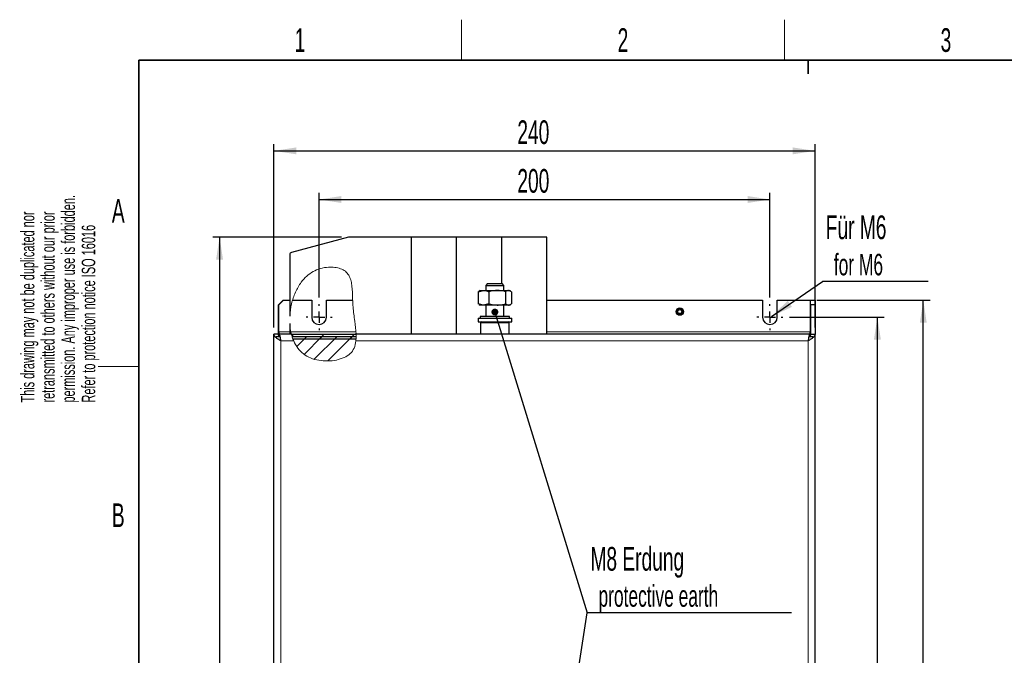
# Model space of a CAD drawing. Header units: millimetres. Extents: x 5 to 418, y 2 to 292.
# Tile 7 of 19: x 8 to 154, y 195 to 288. Entities that reach past the tile are written whole.
import ezdxf

# ---------------------------------------------------------------- set-up
doc = ezdxf.new("R2010")
doc.units = ezdxf.units.MM
doc.layers.add('SLD-0', color=7, linetype='Continuous')
doc.styles.add('SLDTEXTSTYLE0', font='TXT', dxfattribs={"width": 0.605})
doc.dimstyles.new('SLDDIMSTYLE0', dxfattribs={"dimtxt": 3.5, "dimasz": 3.302, "dimexe": 0, "dimexo": 0.0625, "dimgap": 0.875, "dimtad": 1, "dimlfac": 3, "dimrnd": 1e-09, "dimzin": 12, "dimdsep": 46, "dimtxsty": 'SLDTEXTSTYLE0', "dimsah": 1, "dimcen": 0.09, "dimadec": 0, "dimazin": 3, "dimtfac": 1, "dimtofl": 0, "dimtmove": 0, "dimatfit": 3, "dimfxl": 1, "dimfrac": 2, "dimtolj": 1, "dimtzin": 12, "dimarcsym": 0})
doc.dimstyles.new('SLDDIMSTYLE1', dxfattribs={"dimtxt": 0.18, "dimasz": 1.016, "dimexe": 0, "dimexo": 0.0625, "dimgap": 0, "dimtad": 0, "dimtih": 1, "dimtoh": 1, "dimdec": 0, "dimrnd": 1e-09, "dimzin": 0, "dimdsep": 46, "dimtxsty": 'Standard', "dimblk1": 'DOT', "dimblk2": 'DOT', "dimsah": 1, "dimcen": 0.09, "dimadec": 0, "dimazin": 0, "dimtfac": 1.016, "dimtdec": 0, "dimtofl": 0, "dimtmove": 0, "dimatfit": 3, "dimldrblk": 'DOT', "dimfxl": 1, "dimfrac": 2, "dimtolj": 1, "dimtzin": 0, "dimarcsym": 0})
doc.dimstyles.new('SLDDIMSTYLE2', dxfattribs={"dimtxt": 0.18, "dimasz": 3.302, "dimexe": 0, "dimexo": 0.0625, "dimgap": 0, "dimtad": 0, "dimtih": 1, "dimtoh": 1, "dimdec": 0, "dimrnd": 1e-09, "dimzin": 0, "dimdsep": 46, "dimtxsty": 'Standard', "dimsah": 1, "dimcen": 0.09, "dimadec": 0, "dimazin": 0, "dimtfac": 3.302, "dimtdec": 0, "dimtofl": 0, "dimtmove": 0, "dimatfit": 3, "dimfxl": 1, "dimfrac": 2, "dimtolj": 1, "dimtzin": 0, "dimarcsym": 0})

# ---------------------------------------------------------------- blocks, each defined once
blk = doc.blocks.new('_D')
at = {"layer": 'SLD-0', "color": 7}
for p, q in [((46, 243.02), (46, 270.11)), ((126, 243.02), (126, 270.11)), ((46, 269.11), (126, 269.11))]:
    blk.add_line(p, q, dxfattribs=at)
for points in [[(46, 269.11), (49.31, 268.6), (49.31, 269.62)], [(126, 269.11), (122.7, 269.62), (122.7, 268.6)]]:
    blk.add_solid(points, dxfattribs=at)
at = {"layer": 'SLD-0', "color": 7, "insert": (81.99, 273.62), "char_height": 3.5, "attachment_point": 1, "style": 'SLDTEXTSTYLE0'}
blk.add_mtext('240', dxfattribs=at)
blk = doc.blocks.new('_D_1')
at = {"layer": 'SLD-0', "color": 7}
for p, q in [((56, 256.35), (36.96, 256.35)), ((37.96, 256.35), (37.96, 101.02)), ((56, 101.02), (36.96, 101.02))]:
    blk.add_line(p, q, dxfattribs=at)
for points in [[(37.96, 256.35), (37.45, 253.05), (38.47, 253.05)], [(37.96, 101.02), (38.47, 104.32), (37.45, 104.32)]]:
    blk.add_solid(points, dxfattribs=at)
at = {"layer": 'SLD-0', "color": 7, "insert": (33.45, 174.67), "char_height": 3.5, "attachment_point": 1, "rotation": 90, "style": 'SLDTEXTSTYLE0'}
blk.add_mtext('466', dxfattribs=at)
blk = doc.blocks.new('_D_2')
at = {"layer": 'SLD-0', "color": 7}
for p, q in [((122.25, 244.52), (136.22, 244.52)), ((135.22, 112.85), (135.22, 244.52)), ((122.25, 112.85), (136.22, 112.85))]:
    blk.add_line(p, q, dxfattribs=at)
for points in [[(135.22, 244.52), (134.71, 241.22), (135.73, 241.22)], [(135.22, 112.85), (135.73, 116.15), (134.71, 116.15)]]:
    blk.add_solid(points, dxfattribs=at)
at = {"layer": 'SLD-0', "color": 7, "insert": (130.71, 174.67), "char_height": 3.5, "attachment_point": 1, "rotation": 90, "style": 'SLDTEXTSTYLE0'}
blk.add_mtext('395', dxfattribs=at)
blk = doc.blocks.new('_D_3')
at = {"layer": 'SLD-0', "color": 7}
for p, q in [((52.67, 247.43), (52.67, 262.92)), ((119.34, 247.43), (119.34, 262.92)), ((52.67, 261.92), (119.34, 261.92))]:
    blk.add_line(p, q, dxfattribs=at)
for points in [[(52.67, 261.92), (55.97, 261.41), (55.97, 262.43)], [(119.34, 261.92), (116.04, 262.43), (116.04, 261.41)]]:
    blk.add_solid(points, dxfattribs=at)
at = {"layer": 'SLD-0', "color": 7, "insert": (81.99, 266.43), "char_height": 3.5, "attachment_point": 1, "style": 'SLDTEXTSTYLE0'}
blk.add_mtext('200', dxfattribs=at)
blk = doc.blocks.new('_D_4')
at = {"layer": 'SLD-0', "color": 7}
for p, q in [((126.27, 247.02), (143.01, 247.02)), ((142.01, 110.35), (142.01, 247.02)), ((126.27, 110.35), (143.01, 110.35))]:
    blk.add_line(p, q, dxfattribs=at)
for points in [[(142.01, 247.02), (141.5, 243.72), (142.51, 243.72)], [(142.01, 110.35), (142.51, 113.65), (141.5, 113.65)]]:
    blk.add_solid(points, dxfattribs=at)
at = {"layer": 'SLD-0', "color": 7, "insert": (137.49, 174.67), "char_height": 3.5, "attachment_point": 1, "rotation": 90, "style": 'SLDTEXTSTYLE0'}
blk.add_mtext('410', dxfattribs=at)
blk = doc.blocks.new('SW_NOTE_0')
at = {"layer": 'SLD-0', "color": 0}
blk.add_line((30.22, 0), (0, 0), dxfattribs=at)
blk.add_line((30.22, 0), (0, 0), dxfattribs=at)
at = {"layer": 'SLD-0', "color": 0, "attachment_point": 1, "style": 'SLDTEXTSTYLE0'}
for s, insert, char_height in [('M8 Erdung', (0.5, 9.75), 3.5), ('protective earth', (1.69, 4.09), 3.175)]:
    blk.add_mtext(s, dxfattribs=dict(at, insert=insert, char_height=char_height))
blk = doc.blocks.new('_Dot')
at = {"color": 0, "linetype": 'ByBlock', "lineweight": -2}
blk.add_line((-0.5, 0), (-1, 0), dxfattribs=at)
at = {"color": 0, "linetype": 'ByBlock', "const_width": 0.5}
blk.add_lwpolyline([(-0.25, 0, 1), (0.25, 0, 1)], format="xyb", close=True, dxfattribs=at)
blk = doc.blocks.new('SW_NOTE_0_1')
at = {"layer": 'SLD-0', "color": 0}
blk.add_line((15.64, 0), (0, 0), dxfattribs=at)
at = {"layer": 'SLD-0', "color": 0, "attachment_point": 1, "style": 'SLDTEXTSTYLE0'}
for s, insert, char_height in [('Für M6', (0.48, 9.77), 3.5), ('for M6', (1.67, 4.1), 3.175)]:
    blk.add_mtext(s, dxfattribs=dict(at, insert=insert, char_height=char_height))
blk = doc.blocks.new('SW_CENTERMARKSYMBOL_0')
at = {"layer": 'SLD-0', "color": 0}
for p, q in [((0, 1.67), (0, 1.92)), ((-1.67, 0), (-1.92, 0)), ((0, 0), (-0.83, 0)), ((0, 0), (0, 0.83)), ((0, 0), (0, -0.83)), ((0, 0), (0.83, 0)), ((1.67, 0), (1.92, 0)), ((0, -1.67), (0, -1.92))]:
    blk.add_line(p, q, dxfattribs=at)
blk = doc.blocks.new('SW_CENTERMARKSYMBOL_1')
at = {"layer": 'SLD-0', "color": 0}
for p, q in [((0, 1.67), (0, 1.92)), ((-1.67, 0), (-1.92, 0)), ((0, 0), (-0.83, 0)), ((0, 0), (0, 0.83)), ((0, 0), (0, -0.83)), ((0, 0), (0.83, 0)), ((1.67, 0), (1.92, 0)), ((0, -1.67), (0, -1.92))]:
    blk.add_line(p, q, dxfattribs=at)

msp = doc.modelspace()

# ---------------------------------------------------------------- hatches: boundary and pattern name
at = {"linetype": 'Continuous', "lineweight": 18}
h = msp.add_hatch(dxfattribs=at)
h.set_pattern_fill('ANSI31', style=0)
edge = h.paths.add_edge_path(flags=0)
edge.add_spline(control_points=[(48.3378, 244.697), (48.4397, 246.516), (49.5678, 249.9734), (52.9627, 252.2252), (57.9348, 251.5959), (57.3574, 246.7702), (58.087, 243.2591), (58.1402, 242.0171)], knot_values=[0.87306728, 0.87306728, 0.87306728, 0.87306728, 1, 1.11162412, 1.19469696, 1.33871337, 1.43776002, 1.43776002, 1.43776002, 1.43776002], weights=[1, 1, 1, 1, 1, 1, 1, 1], degree=3, periodic=0)
edge.add_spline(control_points=[(58.1402, 242.0171), (58.087, 243.2591), (57.752, 244.8711), (57.6616, 246.5011), (57.6532, 246.6838)], knot_values=[0.56223998, 0.56223998, 0.56223998, 0.56223998, 0.66128663, 0.67383323, 0.67383323, 0.67383323, 0.67383323], weights=[1, 1, 1, 1, 1], degree=3, periodic=0)
edge.add_spline(control_points=[(57.6532, 246.6838), (57.6616, 246.5011), (57.752, 244.8711), (58.087, 243.2591), (58.1402, 242.0171)], knot_values=[0.32616677, 0.32616677, 0.32616677, 0.32616677, 0.33871337, 0.43776002, 0.43776002, 0.43776002, 0.43776002], weights=[1, 1, 1, 1, 1], degree=3, periodic=0)
edge.add_spline(control_points=[(58.1402, 242.0171), (58.087, 243.2591), (57.3574, 246.7702), (57.9348, 251.5959), (52.9627, 252.2252), (49.5678, 249.9734), (48.4397, 246.516), (48.3378, 244.697)], knot_values=[0.56223998, 0.56223998, 0.56223998, 0.56223998, 0.66128663, 0.80530304, 0.88837588, 1, 1.12693272, 1.12693272, 1.12693272, 1.12693272], weights=[1, 1, 1, 1, 1, 1, 1, 1], degree=3, periodic=0)
edge.add_spline(control_points=[(48.3378, 244.697), (48.3531, 244.9705), (48.3797, 245.2444), (48.4172, 245.5171)], knot_values=[0.87306728, 0.87306728, 0.87306728, 0.87306728, 0.89215228, 0.89215228, 0.89215228, 0.89215228], weights=[1, 1, 1, 1], degree=3, periodic=0)
edge.add_spline(control_points=[(48.4172, 245.5171), (48.3797, 245.2444), (48.3531, 244.9705), (48.3378, 244.697)], knot_values=[0.10784772, 0.10784772, 0.10784772, 0.10784772, 0.12693272, 0.12693272, 0.12693272, 0.12693272], weights=[1, 1, 1, 1], degree=3, periodic=0)
edge = h.paths.add_edge_path(flags=0)
edge.add_spline(control_points=[(51.0044, 250.7225), (50.9132, 250.6465), (50.8245, 250.5675), (50.7386, 250.4862)], knot_values=[0, 0, 0, 0, 0.00109848, 0.00109848, 0.00109848, 0.00109848], weights=[1, 1, 1, 1], degree=3, periodic=0)
edge.add_spline(control_points=[(50.7386, 250.4862), (50.4472, 250.2102), (50.192, 249.9106), (49.9681, 249.5997)], knot_values=[0, 0, 0, 0, 0.00416445, 0.00416445, 0.00416445, 0.00416445], weights=[1, 1, 1, 1], degree=3, periodic=0)
edge.add_spline(control_points=[(49.9681, 249.5997), (50.0156, 249.6656), (50.0648, 249.7315), (50.1159, 249.7973)], knot_values=[0, 0, 0, 0, 0.00349238, 0.00349238, 0.00349238, 0.00349238], weights=[1, 1, 1, 1], degree=3, periodic=0)
edge.add_spline(control_points=[(50.1159, 249.7973), (50.3767, 250.1327), (50.6737, 250.4468), (51.0044, 250.7225)], knot_values=[0, 0, 0, 0, 0.00398071, 0.00398071, 0.00398071, 0.00398071], weights=[1, 1, 1, 1], degree=3, periodic=0)
h = msp.add_hatch(dxfattribs=at)
h.set_pattern_fill('ANSI31', style=0)
edge = h.paths.add_edge_path(flags=0)
edge.add_spline(control_points=[(58.1402, 242.0171), (58.087, 243.2591), (57.3574, 246.7702), (57.8688, 251.0437), (55.5961, 251.7998), (55.0044, 251.876)], knot_values=[0.56223998, 0.56223998, 0.56223998, 0.56223998, 0.66128663, 0.80530304, 0.8510558, 0.8510558, 0.8510558, 0.8510558], weights=[1, 1, 1, 1, 1, 1], degree=3, periodic=0)
edge.add_spline(control_points=[(55.0044, 251.876), (55.354, 251.831), (55.6908, 251.7504), (56.0044, 251.6191)], knot_values=[0, 0, 0, 0, 0.00327385, 0.00327385, 0.00327385, 0.00327385], weights=[1, 1, 1, 1], degree=3, periodic=0)
edge.add_spline(control_points=[(56.0044, 251.6191), (56.1689, 251.5503), (56.325, 251.4673), (56.4642, 251.3711), (56.6644, 251.2328), (56.8306, 251.0627), (56.9599, 250.8814)], knot_values=[0, 0, 0, 0, 0.00168564, 0.00168564, 0.00168564, 0.0041302, 0.0041302, 0.0041302, 0.0041302], weights=[1, 1, 1, 1, 1, 1, 1], degree=3, periodic=0)
edge.add_spline(control_points=[(56.9599, 250.8814), (57.1901, 250.5587), (57.327, 250.1769), (57.4143, 249.7973)], knot_values=[0, 0, 0, 0, 0.00372261, 0.00372261, 0.00372261, 0.00372261], weights=[1, 1, 1, 1], degree=3, periodic=0)
edge.add_spline(control_points=[(57.4143, 249.7973), (57.4294, 249.7315), (57.4431, 249.6656), (57.4556, 249.5997)], knot_values=[0, 0, 0, 0, 0.00346632, 0.00346632, 0.00346632, 0.00346632], weights=[1, 1, 1, 1], degree=3, periodic=0)
edge.add_spline(control_points=[(57.4556, 249.5997), (57.3988, 249.8999), (57.3181, 250.2), (57.1868, 250.4862)], knot_values=[0, 0, 0, 0, 0.00355674, 0.00355674, 0.00355674, 0.00355674], weights=[1, 1, 1, 1], degree=3, periodic=0)
edge.add_spline(control_points=[(57.1868, 250.4862), (57.0766, 250.7262), (56.9269, 250.9562), (56.7355, 251.1461), (56.5597, 251.3206), (56.3437, 251.4629), (56.1147, 251.5702)], knot_values=[0, 0, 0, 0, 0.00250597, 0.00250597, 0.00250597, 0.00480801, 0.00480801, 0.00480801, 0.00480801], weights=[1, 1, 1, 1, 1, 1, 1], degree=3, periodic=0)
edge.add_spline(control_points=[(56.1147, 251.5702), (56.0797, 251.5866), (56.0431, 251.6029), (56.0044, 251.6191)], knot_values=[0, 0, 0, 0, 0.00091863, 0.00091863, 0.00091863, 0.00091863], weights=[1, 1, 1, 1], degree=3, periodic=0)
edge.add_spline(control_points=[(56.0044, 251.6191), (55.6908, 251.7504), (55.354, 251.831), (55.0044, 251.876)], knot_values=[0, 0, 0, 0, 0.00327385, 0.00327385, 0.00327385, 0.00327385], weights=[1, 1, 1, 1], degree=3, periodic=0)
edge.add_spline(control_points=[(55.0044, 251.876), (55.5961, 251.7998), (57.8688, 251.0437), (57.3574, 246.7702), (58.087, 243.2591), (58.1402, 242.0171)], knot_values=[0.1489442, 0.1489442, 0.1489442, 0.1489442, 0.19469696, 0.33871337, 0.43776002, 0.43776002, 0.43776002, 0.43776002], weights=[1, 1, 1, 1, 1, 1], degree=3, periodic=0)
h = msp.add_hatch(dxfattribs=at)
h.set_pattern_fill('ANSI31', style=0)
edge = h.paths.add_edge_path(flags=0)
edge.add_spline(control_points=[(48.58, 242.0171), (48.449, 242.524), (48.3693, 243.0577), (48.3378, 243.6031)], knot_values=[0.80877664, 0.80877664, 0.80877664, 0.80877664, 0.84746501, 0.84746501, 0.84746501, 0.84746501], weights=[1, 1, 1, 1], degree=3, periodic=0)
edge.add_spline(control_points=[(48.3378, 243.6031), (48.3693, 243.0577), (48.449, 242.524), (48.58, 242.0171)], knot_values=[0.15253499, 0.15253499, 0.15253499, 0.15253499, 0.19122336, 0.19122336, 0.19122336, 0.19122336], weights=[1, 1, 1, 1], degree=3, periodic=0)
h = msp.add_hatch(dxfattribs=at)
h.set_pattern_fill('ANSI31', style=0)
edge = h.paths.add_edge_path(flags=0)
edge.add_spline(control_points=[(58.0044, 243.4531), (58.1505, 242.311), (58.2373, 241.2571), (58.0044, 240.3957)], knot_values=[0.40138697, 0.40138697, 0.40138697, 0.40138697, 0.48474486, 0.48474486, 0.48474486, 0.48474486], weights=[1, 1, 1, 1], degree=3, periodic=0)
edge.add_line((58.0044, 240.3957), (58.0044, 240.3957))
edge.add_spline(control_points=[(58.0044, 240.3957), (58.2373, 241.2571), (58.1505, 242.311), (58.0044, 243.4531)], knot_values=[0.51525514, 0.51525514, 0.51525514, 0.51525514, 0.59861303, 0.59861303, 0.59861303, 0.59861303], weights=[1, 1, 1, 1], degree=3, periodic=0)
h = msp.add_hatch(dxfattribs=at)
h.set_pattern_fill('ANSI31', style=0)
edge = h.paths.add_edge_path(flags=0)
edge.add_spline(control_points=[(48.58, 242.0171), (48.58, 242.0171), (48.5847, 241.9988), (48.594, 241.9639), (48.6033, 241.929), (48.6175, 241.8765), (48.6364, 241.8114), (48.6555, 241.7458), (48.6798, 241.6656), (48.7087, 241.5779), (48.7384, 241.4878), (48.7736, 241.3876), (48.8126, 241.2856), (48.8463, 241.1975), (48.8835, 241.1064), (48.9225, 241.0171)], knot_values=[0, 0, 0, 0, 0.00097972, 0.00097972, 0.00097972, 0.00195895, 0.00195895, 0.00195895, 0.00294593, 0.00294593, 0.00294593, 0.00396049, 0.00396049, 0.00396049, 0.00483387, 0.00483387, 0.00483387, 0.00483387], weights=[1, 1, 1, 1, 1, 1, 1, 1, 1, 1, 1, 1, 1, 1, 1, 1], degree=3, periodic=0)
edge.add_spline(control_points=[(48.9225, 241.0171), (49.3432, 240.0549), (51.4372, 237.4692), (57.2518, 238.0165), (58.0478, 240.3606), (58.1173, 241.0171)], knot_values=[0.21774081, 0.21774081, 0.21774081, 0.21774081, 0.29807476, 0.47639577, 0.53436038, 0.53436038, 0.53436038, 0.53436038], weights=[1, 1, 1, 1, 1, 1], degree=3, periodic=0)
edge.add_spline(control_points=[(58.1173, 241.0171), (58.129, 241.1272), (58.1369, 241.2393), (58.1417, 241.3439), (58.1464, 241.4484), (58.1482, 241.5484), (58.1483, 241.6354), (58.1485, 241.7227), (58.1471, 241.7995), (58.1456, 241.8594), (58.144, 241.9196), (58.1423, 241.9645), (58.1413, 241.9902), (58.1406, 242.008), (58.1402, 242.0171), (58.1402, 242.0171)], knot_values=[0, 0, 0, 0, 0.00099678, 0.00099678, 0.00099678, 0.00199337, 0.00199337, 0.00199337, 0.00299321, 0.00299321, 0.00299321, 0.00399943, 0.00399943, 0.00399943, 0.00468974, 0.00468974, 0.00468974, 0.00468974], weights=[1, 1, 1, 1, 1, 1, 1, 1, 1, 1, 1, 1, 1, 1, 1, 1], degree=3, periodic=0)
edge.add_spline(control_points=[(58.1402, 242.0171), (58.1497, 241.7951), (58.1518, 241.5724), (58.142, 241.3504)], knot_values=[0, 0, 0, 0, 0.00200001, 0.00200001, 0.00200001, 0.00200001], weights=[1, 1, 1, 1], degree=3, periodic=0)
edge.add_spline(control_points=[(58.142, 241.3504), (58.142, 241.3504), (58.1418, 241.3477), (58.1416, 241.3423), (58.1412, 241.3342), (58.1405, 241.3196), (58.1395, 241.2999), (58.1385, 241.2801), (58.137, 241.2546), (58.1351, 241.2255), (58.1332, 241.1963), (58.1307, 241.1627), (58.1278, 241.1274), (58.1248, 241.0922), (58.1213, 241.0543), (58.1173, 241.0171)], knot_values=[0, 0, 0, 0, 0.00022042, 0.00022042, 0.00022042, 0.00055868, 0.00055868, 0.00055868, 0.00089756, 0.00089756, 0.00089756, 0.00123761, 0.00123761, 0.00123761, 0.00157757, 0.00157757, 0.00157757, 0.00157757], weights=[1, 1, 1, 1, 1, 1, 1, 1, 1, 1, 1, 1, 1, 1, 1, 1], degree=3, periodic=0)
edge.add_spline(control_points=[(58.1173, 241.0171), (58.0478, 240.3606), (57.2518, 238.0165), (51.4372, 237.4692), (49.3432, 240.0549), (48.9225, 241.0171)], knot_values=[0.46563962, 0.46563962, 0.46563962, 0.46563962, 0.52360423, 0.70192524, 0.78225919, 0.78225919, 0.78225919, 0.78225919], weights=[1, 1, 1, 1, 1, 1], degree=3, periodic=0)
edge.add_spline(control_points=[(48.9225, 241.0171), (48.9085, 241.0492), (48.8946, 241.0816), (48.8817, 241.1128), (48.8674, 241.147), (48.8539, 241.1804), (48.842, 241.2102), (48.8308, 241.2384), (48.8208, 241.2641), (48.8128, 241.2851), (48.8049, 241.3057), (48.7987, 241.3223), (48.7945, 241.3334), (48.7904, 241.3446), (48.7882, 241.3504), (48.7882, 241.3504)], knot_values=[0, 0, 0, 0, 0.00031495, 0.00031495, 0.00031495, 0.00066235, 0.00066235, 0.00066235, 0.00099019, 0.00099019, 0.00099019, 0.00131056, 0.00131056, 0.00131056, 0.00163143, 0.00163143, 0.00163143, 0.00163143], weights=[1, 1, 1, 1, 1, 1, 1, 1, 1, 1, 1, 1, 1, 1, 1, 1], degree=3, periodic=0)
edge.add_spline(control_points=[(48.7882, 241.3504), (48.7083, 241.5663), (48.639, 241.789), (48.58, 242.0171)], knot_values=[0.79137077, 0.79137077, 0.79137077, 0.79137077, 0.80877664, 0.80877664, 0.80877664, 0.80877664], weights=[1, 1, 1, 1], degree=3, periodic=0)
h = msp.add_hatch(dxfattribs=at)
h.set_pattern_fill('ANSI31', style=0)
edge = h.paths.add_edge_path(flags=0)
edge.add_spline(control_points=[(48.58, 242.0171), (48.639, 241.789), (48.7083, 241.5663), (48.7882, 241.3504)], knot_values=[0.19122336, 0.19122336, 0.19122336, 0.19122336, 0.20862923, 0.20862923, 0.20862923, 0.20862923], weights=[1, 1, 1, 1], degree=3, periodic=0)
edge.add_line((48.7882, 241.3504), (58.142, 241.3504))
edge.add_spline(control_points=[(58.142, 241.3504), (58.1515, 241.5655), (58.15, 241.7881), (58.1402, 242.0171)], knot_values=[0.54397687, 0.54397687, 0.54397687, 0.54397687, 0.56223998, 0.56223998, 0.56223998, 0.56223998], weights=[1, 1, 1, 1], degree=3, periodic=0)
edge.add_line((58.1402, 242.0171), (48.58, 242.0171))
h = msp.add_hatch(dxfattribs=at)
h.set_pattern_fill('ANSI31', scale=0.5, style=0)
edge = h.paths.add_edge_path(flags=0)
edge.add_spline(control_points=[(48.6748, 241.6838), (49.0656, 240.4281), (51.1078, 237.4382), (57.5988, 238.0491), (58.1524, 240.7477), (58.1483, 241.6838)], knot_values=[0.19980734, 0.19980734, 0.19980734, 0.19980734, 0.29807476, 0.47639577, 0.55325145, 0.55325145, 0.55325145, 0.55325145], weights=[1, 1, 1, 1, 1, 1], degree=3, periodic=0)
edge.add_spline(control_points=[(58.1483, 241.6838), (58.1524, 240.7477), (57.5988, 238.0491), (51.1078, 237.4382), (49.0656, 240.4281), (48.6748, 241.6838)], knot_values=[0.44674855, 0.44674855, 0.44674855, 0.44674855, 0.52360423, 0.70192524, 0.80019266, 0.80019266, 0.80019266, 0.80019266], weights=[1, 1, 1, 1, 1, 1], degree=3, periodic=0)
h = msp.add_hatch(dxfattribs=at)
h.set_pattern_fill('ANSI31', scale=0.5, style=0)
edge = h.paths.add_edge_path(flags=0)
edge.add_spline(control_points=[(48.6748, 241.6838), (49.0656, 240.4281), (51.1078, 237.4382), (57.5988, 238.0491), (58.1524, 240.7477), (58.1483, 241.6838)], knot_values=[0.19980734, 0.19980734, 0.19980734, 0.19980734, 0.29807476, 0.47639577, 0.55325145, 0.55325145, 0.55325145, 0.55325145], weights=[1, 1, 1, 1, 1, 1], degree=3, periodic=0)
edge.add_line((58.1483, 241.6838), (48.6748, 241.6838))
h = msp.add_hatch(dxfattribs=at)
h.set_pattern_fill('ANSI31', style=0)
edge = h.paths.add_edge_path(flags=0)
edge.add_spline(control_points=[(58.1402, 242.0171), (58.15, 241.7881), (58.1515, 241.5655), (58.142, 241.3504)], knot_values=[0.43776002, 0.43776002, 0.43776002, 0.43776002, 0.45602313, 0.45602313, 0.45602313, 0.45602313], weights=[1, 1, 1, 1], degree=3, periodic=0)
edge.add_spline(control_points=[(58.142, 241.3504), (58.1515, 241.5655), (58.15, 241.7881), (58.1402, 242.0171)], knot_values=[0.54397687, 0.54397687, 0.54397687, 0.54397687, 0.56223998, 0.56223998, 0.56223998, 0.56223998], weights=[1, 1, 1, 1], degree=3, periodic=0)
h = msp.add_hatch(dxfattribs=at)
h.set_pattern_fill('ANSI31', style=0)
edge = h.paths.add_edge_path(flags=0)
edge.add_spline(control_points=[(58.1402, 242.0171), (58.15, 241.7881), (58.1515, 241.5655), (58.142, 241.3504)], knot_values=[0.43776002, 0.43776002, 0.43776002, 0.43776002, 0.45602313, 0.45602313, 0.45602313, 0.45602313], weights=[1, 1, 1, 1], degree=3, periodic=0)
edge.add_spline(control_points=[(58.142, 241.3504), (58.1515, 241.5655), (58.15, 241.7881), (58.1402, 242.0171)], knot_values=[0.54397687, 0.54397687, 0.54397687, 0.54397687, 0.56223998, 0.56223998, 0.56223998, 0.56223998], weights=[1, 1, 1, 1], degree=3, periodic=0)
h = msp.add_hatch(dxfattribs=at)
h.set_pattern_fill('ANSI31', style=0)
edge = h.paths.add_edge_path(flags=0)
edge.add_spline(control_points=[(58.142, 241.3504), (58.1515, 241.5655), (58.15, 241.7881), (58.1402, 242.0171)], knot_values=[0.54397687, 0.54397687, 0.54397687, 0.54397687, 0.56223998, 0.56223998, 0.56223998, 0.56223998], weights=[1, 1, 1, 1], degree=3, periodic=0)
edge.add_spline(control_points=[(58.1402, 242.0171), (58.15, 241.7881), (58.1515, 241.5655), (58.142, 241.3504)], knot_values=[0.43776002, 0.43776002, 0.43776002, 0.43776002, 0.45602313, 0.45602313, 0.45602313, 0.45602313], weights=[1, 1, 1, 1], degree=3, periodic=0)
h = msp.add_hatch(dxfattribs=at)
h.set_pattern_fill('ANSI31', style=0)
edge = h.paths.add_edge_path(flags=0)
edge.add_spline(control_points=[(58.1402, 242.0171), (58.15, 241.7881), (58.1515, 241.5655), (58.142, 241.3504)], knot_values=[0.43776002, 0.43776002, 0.43776002, 0.43776002, 0.45602313, 0.45602313, 0.45602313, 0.45602313], weights=[1, 1, 1, 1], degree=3, periodic=0)
edge.add_spline(control_points=[(58.142, 241.3504), (58.1518, 241.5724), (58.1497, 241.7951), (58.1402, 242.0171)], knot_values=[0, 0, 0, 0, 0.00200001, 0.00200001, 0.00200001, 0.00200001], weights=[1, 1, 1, 1], degree=3, periodic=0)
h = msp.add_hatch(dxfattribs=at)
h.set_pattern_fill('ANSI31', style=0)
edge = h.paths.add_edge_path(flags=0)
edge.add_spline(control_points=[(58.142, 241.3504), (58.1515, 241.5655), (58.15, 241.7881), (58.1402, 242.0171)], knot_values=[0.54397687, 0.54397687, 0.54397687, 0.54397687, 0.56223998, 0.56223998, 0.56223998, 0.56223998], weights=[1, 1, 1, 1], degree=3, periodic=0)
edge.add_spline(control_points=[(58.1402, 242.0171), (58.15, 241.7881), (58.1515, 241.5655), (58.142, 241.3504)], knot_values=[0.43776002, 0.43776002, 0.43776002, 0.43776002, 0.45602313, 0.45602313, 0.45602313, 0.45602313], weights=[1, 1, 1, 1], degree=3, periodic=0)
h = msp.add_hatch(dxfattribs=at)
h.set_pattern_fill('ANSI31', style=0)
edge = h.paths.add_edge_path(flags=0)
edge.add_spline(control_points=[(58.1388, 241.2871), (58.1388, 241.2871), (58.1388, 241.2864), (58.1387, 241.2852), (58.1386, 241.284), (58.1385, 241.2821), (58.1384, 241.2798), (58.1383, 241.2775), (58.1381, 241.2746), (58.1379, 241.2715), (58.1377, 241.2683), (58.1375, 241.2648), (58.1373, 241.2611), (58.1372, 241.2587), (58.137, 241.2562), (58.1369, 241.2538)], knot_values=[0, 0, 0, 0, 0.00003354, 0.00003354, 0.00003354, 0.00006708, 0.00006708, 0.00006708, 0.00010063, 0.00010063, 0.00010063, 0.00013424, 0.00013424, 0.00013424, 0.00015635, 0.00015635, 0.00015635, 0.00015635], weights=[1, 1, 1, 1, 1, 1, 1, 1, 1, 1, 1, 1, 1, 1, 1, 1], degree=3, periodic=0)
edge.add_spline(control_points=[(58.1369, 241.2538), (58.091, 240.4984), (57.5377, 238.5817), (54.7251, 237.8993), (53.0044, 238.0966)], knot_values=[0.45877388, 0.45877388, 0.45877388, 0.45877388, 0.52360423, 0.64744736, 0.64744736, 0.64744736, 0.64744736], weights=[1, 1, 1, 1, 1], degree=3, periodic=0)
edge.add_spline(control_points=[(53.0044, 238.0966), (54.7251, 237.8993), (57.5377, 238.5817), (58.091, 240.4984), (58.1369, 241.2538)], knot_values=[0.35255264, 0.35255264, 0.35255264, 0.35255264, 0.47639577, 0.54122612, 0.54122612, 0.54122612, 0.54122612], weights=[1, 1, 1, 1, 1], degree=3, periodic=0)
edge.add_spline(control_points=[(58.1369, 241.2538), (58.1373, 241.2609), (58.1377, 241.2681), (58.1381, 241.2751), (58.1387, 241.2856), (58.1393, 241.2959), (58.1398, 241.3051), (58.1402, 241.3142), (58.1407, 241.3225), (58.141, 241.3293), (58.1413, 241.336), (58.1415, 241.3414), (58.1417, 241.345), (58.1419, 241.3486), (58.142, 241.3504), (58.142, 241.3504)], knot_values=[0, 0, 0, 0, 0.00006454, 0.00006454, 0.00006454, 0.00016275, 0.00016275, 0.00016275, 0.00026086, 0.00026086, 0.00026086, 0.00035894, 0.00035894, 0.00035894, 0.00045703, 0.00045703, 0.00045703, 0.00045703], weights=[1, 1, 1, 1, 1, 1, 1, 1, 1, 1, 1, 1, 1, 1, 1, 1], degree=3, periodic=0)
edge.add_spline(control_points=[(58.142, 241.3504), (58.141, 241.3292), (58.14, 241.3081), (58.1388, 241.2871)], knot_values=[0.45602313, 0.45602313, 0.45602313, 0.45602313, 0.45782202, 0.45782202, 0.45782202, 0.45782202], weights=[1, 1, 1, 1], degree=3, periodic=0)
h = msp.add_hatch(dxfattribs=at)
h.set_pattern_fill('ANSI31', style=0)
edge = h.paths.add_edge_path(flags=0)
edge.add_spline(control_points=[(53.0044, 238.0966), (54.7251, 237.8993), (57.5377, 238.5817), (58.091, 240.4984), (58.1369, 241.2538)], knot_values=[0.35255264, 0.35255264, 0.35255264, 0.35255264, 0.47639577, 0.54122612, 0.54122612, 0.54122612, 0.54122612], weights=[1, 1, 1, 1, 1], degree=3, periodic=0)
edge.add_spline(control_points=[(58.1369, 241.2538), (58.1371, 241.2575), (58.1373, 241.2613), (58.1375, 241.2648), (58.1378, 241.2683), (58.1379, 241.2717), (58.1381, 241.2746), (58.1383, 241.2775), (58.1384, 241.2801), (58.1385, 241.282), (58.1386, 241.284), (58.1387, 241.2855), (58.1388, 241.2863), (58.1388, 241.2868), (58.1388, 241.2871), (58.1388, 241.2871)], knot_values=[0, 0, 0, 0, 0.00003368, 0.00003368, 0.00003368, 0.00006736, 0.00006736, 0.00006736, 0.000101, 0.000101, 0.000101, 0.0001346, 0.0001346, 0.0001346, 0.00015635, 0.00015635, 0.00015635, 0.00015635], weights=[1, 1, 1, 1, 1, 1, 1, 1, 1, 1, 1, 1, 1, 1, 1, 1], degree=3, periodic=0)
edge.add_spline(control_points=[(58.1388, 241.2871), (58.14, 241.3081), (58.141, 241.3292), (58.142, 241.3504)], knot_values=[0.54217798, 0.54217798, 0.54217798, 0.54217798, 0.54397687, 0.54397687, 0.54397687, 0.54397687], weights=[1, 1, 1, 1], degree=3, periodic=0)
edge.add_spline(control_points=[(58.142, 241.3504), (58.142, 241.3504), (58.1419, 241.3496), (58.1418, 241.3481), (58.1417, 241.3457), (58.1416, 241.3415), (58.1413, 241.3358), (58.141, 241.3301), (58.1407, 241.3227), (58.1402, 241.3142), (58.1398, 241.3057), (58.1393, 241.296), (58.1387, 241.2858), (58.1382, 241.2756), (58.1375, 241.2646), (58.1369, 241.2538)], knot_values=[0, 0, 0, 0, 0.00006373, 0.00006373, 0.00006373, 0.00016193, 0.00016193, 0.00016193, 0.00026025, 0.00026025, 0.00026025, 0.00035868, 0.00035868, 0.00035868, 0.0004571, 0.0004571, 0.0004571, 0.0004571], weights=[1, 1, 1, 1, 1, 1, 1, 1, 1, 1, 1, 1, 1, 1, 1, 1], degree=3, periodic=0)
edge.add_spline(control_points=[(58.1369, 241.2538), (58.091, 240.4984), (57.5377, 238.5817), (54.7251, 237.8993), (53.0044, 238.0966)], knot_values=[0.45877388, 0.45877388, 0.45877388, 0.45877388, 0.52360423, 0.64744736, 0.64744736, 0.64744736, 0.64744736], weights=[1, 1, 1, 1, 1], degree=3, periodic=0)
h = msp.add_hatch(dxfattribs=at)
h.set_pattern_fill('ANSI31', scale=1.33333, style=0)
edge = h.paths.add_edge_path(flags=0)
edge.add_spline(control_points=[(56.6731, 238.7209), (56.6731, 238.7209), (56.653, 238.7094), (56.6153, 238.6888), (56.5777, 238.6684), (56.5219, 238.6388), (56.4528, 238.6051), (56.3787, 238.569), (56.2876, 238.5273), (56.1857, 238.4856), (56.0736, 238.4397), (55.9454, 238.3924), (55.8106, 238.3491), (55.6733, 238.3051), (55.5251, 238.2639), (55.3793, 238.2294), (55.2394, 238.1962), (55.0976, 238.1681), (54.9672, 238.1462), (54.8424, 238.1252), (54.7246, 238.1092), (54.6243, 238.0976), (54.5259, 238.0862), (54.4417, 238.0786), (54.3789, 238.0736), (54.3161, 238.0686), (54.2729, 238.0659), (54.253, 238.0647), (54.233, 238.0634), (54.2359, 238.0636), (54.2613, 238.0652), (54.2868, 238.0668), (54.3356, 238.07), (54.4037, 238.0756), (54.4717, 238.0813), (54.5608, 238.0898), (54.6633, 238.1022), (54.7655, 238.1146), (54.8838, 238.1315), (55.0079, 238.1531), (55.1321, 238.1748), (55.2656, 238.202), (55.3971, 238.2336), (55.531, 238.2658), (55.6666, 238.3034), (55.7933, 238.3436), (55.9254, 238.3855), (56.0515, 238.4314), (56.1627, 238.4762), (56.2786, 238.523), (56.3815, 238.5701), (56.4626, 238.6099), (56.5428, 238.6493), (56.6042, 238.6826), (56.6388, 238.7017), (56.6613, 238.7142), (56.6731, 238.7209), (56.6731, 238.7209)], knot_values=[0, 0, 0, 0, 0.00112904, 0.00112904, 0.00112904, 0.00225256, 0.00225256, 0.00225256, 0.00345603, 0.00345603, 0.00345603, 0.00478272, 0.00478272, 0.00478272, 0.00613592, 0.00613592, 0.00613592, 0.00743426, 0.00743426, 0.00743426, 0.00867559, 0.00867559, 0.00867559, 0.00989349, 0.00989349, 0.00989349, 0.0111109, 0.0111109, 0.0111109, 0.0123324, 0.0123324, 0.0123324, 0.01355532, 0.01355532, 0.01355532, 0.01477672, 0.01477672, 0.01477672, 0.01599385, 0.01599385, 0.01599385, 0.01721168, 0.01721168, 0.01721168, 0.01845205, 0.01845205, 0.01845205, 0.01974446, 0.01974446, 0.01974446, 0.02109354, 0.02109354, 0.02109354, 0.02242913, 0.02242913, 0.02242913, 0.02329202, 0.02329202, 0.02329202, 0.02329202], weights=[1, 1, 1, 1, 1, 1, 1, 1, 1, 1, 1, 1, 1, 1, 1, 1, 1, 1, 1, 1, 1, 1, 1, 1, 1, 1, 1, 1, 1, 1, 1, 1, 1, 1, 1, 1, 1, 1, 1, 1, 1, 1, 1, 1, 1, 1, 1, 1, 1, 1, 1, 1, 1, 1, 1, 1, 1, 1], degree=3, periodic=0)

# ---------------------------------------------------------------- linework, layer by layer
at = {"color": 7, "linetype": 'Continuous', "lineweight": 25}
for p, q in [((57.0044, 256.3504), (48.5844, 254.0835)), ((66.3378, 256.3504), (57.0044, 256.3504)), ((73.0044, 256.3504), (66.3378, 256.3504)), ((66.3378, 242.0171), (66.3378, 256.3504)), ((73.0044, 242.0171), (73.0044, 256.3504)), ((79.6711, 256.3504), (73.0044, 256.3504)), ((86.3378, 256.3504), (79.6711, 256.3504)), ((79.6711, 249.4838), (79.6711, 256.3504)), ((86.3378, 242.0171), (86.3378, 256.3504)), ((48.3378, 253.7616), (48.3378, 244.697)), ((77.5934, 249.4838), (77.3378, 249.2281)), ((77.3378, 249.2281), (77.3378, 248.4838)), ((77.3378, 249.2281), (80.0044, 249.2281)), ((77.5934, 249.4838), (79.7488, 249.4838)), ((80.0044, 249.2281), (79.7488, 249.4838)), ((80.0044, 248.4838), (80.0044, 249.2281)), ((76.2003, 248.2902), (76.9882, 248.4838)), ((76.2003, 248.2902), (76.3503, 248.3551)), ((76.2003, 248.2902), (76.2003, 246.5106)), ((76.5044, 248.4838), (76.3331, 248.3848)), ((76.5044, 248.4838), (76.9882, 248.4838)), ((76.9882, 248.4838), (79.0115, 248.4838)), ((77.7761, 248.2902), (77.7761, 246.5106)), ((79.0115, 248.4838), (80.6944, 248.4838)), ((80.2469, 248.2902), (80.2469, 246.5106)), ((81.1419, 248.2902), (80.6944, 248.4838)), ((80.6944, 248.4838), (80.8378, 248.4838)), ((81.0091, 248.3848), (80.8378, 248.4838)), ((81.1419, 248.2902), (81.1419, 246.5106)), ((47.3378, 247.0171), (46.6711, 246.3504)), ((46.6711, 242.0171), (46.6711, 246.3504)), ((47.4044, 247.0171), (46.7378, 246.3504)), ((46.7378, 242.3504), (46.7378, 246.3504)), ((47.4044, 247.0171), (48.3378, 247.0171)), ((48.7748, 247.0171), (51.5878, 247.0171)), ((51.5878, 247.0171), (51.5878, 244.5171)), ((53.7544, 244.5171), (53.7544, 247.0171)), ((53.7544, 247.0171), (57.6496, 247.0171)), ((76.3505, 246.4411), (76.2003, 246.5106)), ((76.3353, 246.4148), (76.5044, 246.3171)), ((76.9882, 246.3171), (76.5044, 246.3171)), ((77.7761, 246.5106), (76.9882, 246.3171)), ((79.0115, 246.3171), (76.9882, 246.3171)), ((77.3378, 246.3171), (77.3378, 244.6404)), ((80.6944, 246.3171), (79.0115, 246.3171)), ((80.0044, 244.6404), (80.0044, 246.3171)), ((80.2469, 246.5106), (80.6944, 246.3171)), ((80.8378, 246.3171), (80.6944, 246.3171)), ((80.8378, 246.3171), (81.007, 246.4148)), ((86.3378, 247.0171), (118.2544, 247.0171)), ((118.2544, 247.0171), (118.2544, 244.5171)), ((120.4211, 244.5171), (120.4211, 247.0171)), ((120.4211, 247.0171), (125.2711, 247.0171)), ((125.2711, 247.0171), (125.2711, 242.3504)), ((125.3378, 246.3504), (125.2711, 246.4171)), ((125.3378, 247.0171), (126.0044, 247.0171)), ((125.3378, 246.3504), (125.3378, 247.0171)), ((126.0044, 246.3504), (125.3378, 246.3504)), ((125.3378, 246.3504), (125.3378, 242.0171)), ((126.0044, 247.0171), (126.0044, 246.3504)), ((126.0044, 246.3504), (126.0044, 242.0171)), ((76.5044, 244.6404), (76.5044, 244.3738)), ((80.8377, 244.6404), (76.5044, 244.6404)), ((80.8378, 244.3738), (80.8378, 244.6404)), ((48.3378, 243.6031), (48.3378, 242.0171)), ((76.1711, 244.3738), (76.1711, 243.8404)), ((76.1711, 244.3738), (78.8976, 244.3738)), ((76.1711, 243.8404), (78.8976, 243.8404)), ((76.5628, 243.6738), (76.5628, 242.0171)), ((78.8976, 244.3738), (81.1711, 244.3738)), ((78.8976, 243.8404), (81.1711, 243.8404)), ((80.7794, 242.0171), (80.7794, 243.6738)), ((81.1711, 243.8404), (81.1711, 244.3738)), ((46.0044, 115.3504), (46.0044, 242.0171)), ((46.6711, 242.0171), (46.0044, 242.0171)), ((46.3378, 241.6838), (46.8711, 241.6838)), ((46.3378, 241.5171), (46.3378, 241.6838)), ((46.7378, 241.6757), (46.6711, 242.0171)), ((46.7378, 242.3504), (46.7378, 242.0171)), ((46.7378, 241.6757), (46.7378, 242.0171)), ((48.58, 242.0171), (46.7378, 242.0171)), ((48.58, 242.0171), (58.1402, 242.0171)), ((48.6748, 241.6838), (58.1483, 241.6838)), ((125.2711, 242.0171), (58.1402, 242.0171)), ((125.1378, 241.6838), (125.6711, 241.6838)), ((125.2711, 242.0171), (125.2711, 242.3504)), ((125.3378, 242.0171), (125.2711, 241.6757)), ((125.2711, 241.6757), (125.2711, 242.0171)), ((125.3378, 242.0171), (126.0044, 242.0171)), ((125.3378, 241.6838), (125.3378, 242.0171)), ((125.6711, 241.5171), (125.6711, 241.6838)), ((126.0044, 115.3504), (126.0044, 242.0171)), ((48.7882, 241.3504), (58.142, 241.3504))]:
    msp.add_line(p, q, dxfattribs=at)
at = {"color": 7, "linetype": 'Continuous', "lineweight": 18}
for p, q in [((47.4044, 247.0171), (47.3378, 247.0171)), ((79.5807, 243.6738), (76.5628, 243.6738)), ((80.7794, 243.6738), (79.5807, 243.6738)), ((48.3378, 242.3504), (46.7378, 242.3504)), ((58.1084, 242.3504), (48.517, 242.3504)), ((58.1483, 241.6838), (58.0946, 240.9281)), ((58.1241, 242.1858), (58.1335, 241.6838)), ((125.2711, 242.3504), (86.3378, 242.3504)), ((47.0044, 116.3504), (47.0044, 241.0171)), ((48.9225, 241.0171), (47.0044, 241.0171)), ((125.0044, 241.0171), (58.1173, 241.0171)), ((125.0044, 116.3504), (125.0044, 241.0171))]:
    msp.add_line(p, q, dxfattribs=at)
at = {"color": 7, "linetype": 'Continuous', "lineweight": 25}
for radius in [0.55, 0.4917, 0.4649, 0.2917]:
    msp.add_circle((106.0044, 245.3504), radius, dxfattribs=at)
for centre, radius, start, end in [((48.6711, 253.7616), 0.3333, 105.068488, 180), ((52.6711, 244.5171), 1.0833, 180, 0), ((76.7294, 243.6738), 0.1667, 90, 180), ((80.6128, 243.6738), 0.1667, 0, 90), ((119.3378, 244.5171), 1.0833, 180, 0)]:
    msp.add_arc(centre, radius, start, end, dxfattribs=at)
at = {"color": 7, "linetype": 'Continuous', "lineweight": 18}
for points, knots in [([(48.3378, 244.697), (48.4035, 245.3035), (48.5338, 246.5071), (49.1148, 248.203), (49.8894, 249.5817), (50.8013, 250.6011), (51.759, 251.3003), (52.8586, 251.7627), (53.9585, 251.9391), (54.9731, 251.9078), (55.831, 251.7226), (56.5717, 251.3574), (57.0878, 250.7641), (57.38, 250.0354), (57.532, 249.2157), (57.6323, 247.8659), (57.6323, 246.0902), (57.9524, 243.9954), (58.0792, 242.6598), (58.1402, 242.0171)], [0, 0, 0, 0, 0.08194057, 0.16259319, 0.23950038, 0.2933231, 0.34553642, 0.39786885, 0.45243413, 0.49418427, 0.53391994, 0.5699324, 0.60328424, 0.63720788, 0.67446766, 0.71517385, 0.81933447, 0.91306765, 1, 1, 1, 1]), ([(48.58, 242.0171), (48.5677, 242.0661), (48.4367, 242.5849), (48.3848, 243.1192), (48.3378, 243.6031)], [0, 0, 0, 0, 0.09440782, 1, 1, 1, 1]), ([(48.58, 242.0171), (48.5827, 242.0066), (48.588, 241.9857), (48.6319, 241.8231), (48.7046, 241.5846), (48.803, 241.3016), (48.8847, 241.1072), (48.9225, 241.0171)], [0, 0, 0, 0, 0.2024454, 0.40483491, 0.60888703, 0.81867673, 1, 1, 1, 1]), ([(58.1173, 241.0171), (58.1268, 241.128), (58.1458, 241.3497), (58.1496, 241.6477), (58.1459, 241.8746), (58.141, 241.9987), (58.1404, 242.0118), (58.1402, 242.0171)], [0, 0, 0, 0, 0.21230219, 0.4245838, 0.63756538, 0.85187135, 1, 1, 1, 1]), ([(58.1173, 241.0171), (58.0551, 240.6482), (57.9382, 239.9546), (57.2898, 239.0759), (56.3475, 238.504), (55.2045, 238.1493), (53.9385, 238.0134), (52.6448, 238.1058), (51.4122, 238.4363), (50.3335, 239.0512), (49.4749, 239.9316), (49.1078, 240.6529), (48.9225, 241.0171)], [0, 0, 0, 0, 0.0934677, 0.17572841, 0.26656601, 0.36790474, 0.47629051, 0.58668081, 0.69424207, 0.79620821, 0.8971223, 1, 1, 1, 1])]:
    msp.add_open_spline(points, degree=3, knots=knots, dxfattribs=at)
at = {"color": 7, "linetype": 'Continuous', "lineweight": 25}
for points, knots in [([(76.9882, 248.4838), (77.0069, 248.4836), (77.273, 248.4808), (77.5337, 248.3821), (77.7761, 248.2902)], [0, 0, 0, 0, 0.07021477, 1, 1, 1, 1]), ([(79.0115, 248.4838), (78.6881, 248.4603), (78.2698, 248.43), (77.8674, 248.3161), (77.7761, 248.2902)], [0, 0, 0, 0, 0.773097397, 1, 1, 1, 1]), ([(80.2469, 248.2902), (79.9391, 248.3683), (79.5317, 248.4717), (79.1137, 248.4814), (79.0115, 248.4838)], [0, 0, 0, 0, 0.75563417, 1, 1, 1, 1]), ([(80.6944, 248.4838), (80.6838, 248.4836), (80.5327, 248.4808), (80.3846, 248.3821), (80.2469, 248.2902)], [0, 0, 0, 0, 0.07021477, 1, 1, 1, 1]), ([(76.9882, 246.3171), (76.9695, 246.3173), (76.7035, 246.32), (76.4428, 246.4188), (76.2003, 246.5106)], [0, 0, 0, 0, 0.07021477, 1, 1, 1, 1]), ([(77.7761, 246.5106), (77.8674, 246.4848), (78.2698, 246.3709), (78.6881, 246.3405), (79.0115, 246.3171)], [0, 0, 0, 0, 0.2269026, 1, 1, 1, 1]), ([(79.0115, 246.3171), (79.1137, 246.3195), (79.5317, 246.3292), (79.9391, 246.4325), (80.2469, 246.5106)], [0, 0, 0, 0, 0.24436583, 1, 1, 1, 1]), ([(80.6944, 246.3171), (80.705, 246.3173), (80.8561, 246.32), (81.0042, 246.4188), (81.1419, 246.5106)], [0, 0, 0, 0, 0.07021477, 1, 1, 1, 1]), ([(46.7378, 242.0171), (46.7569, 242.006), (46.7953, 241.9837), (46.8532, 241.8086), (46.9113, 241.5494), (46.9618, 241.2683), (46.9928, 241.0859), (47.0044, 241.0171)], [0, 0, 0, 0, 0.21488155, 0.43265725, 0.65043352, 0.8682097, 1, 1, 1, 1]), ([(125.0044, 241.0171), (125.0237, 241.1308), (125.0624, 241.3585), (125.1205, 241.6612), (125.1785, 241.8879), (125.2289, 242.002), (125.2596, 242.013), (125.2711, 242.0171)], [0, 0, 0, 0, 0.21709807, 0.43487853, 0.65265914, 0.87043966, 1, 1, 1, 1])]:
    msp.add_open_spline(points, degree=3, knots=knots, dxfattribs=at)
for points in [[(47.0044, 241.0171), (46.8734, 241.1004), (46.6113, 241.2671), (46.2808, 241.5171), (46.0495, 241.7671), (46.0195, 241.9338), (46.0044, 242.0171)], [(126.0044, 242.0171), (125.9894, 241.9338), (125.9593, 241.7671), (125.7281, 241.5171), (125.3976, 241.2671), (125.1355, 241.1004), (125.0044, 241.0171)]]:
    msp.add_open_spline(points, degree=3, dxfattribs=at)
at = {"layer": 'SLD-0', "lineweight": 18}
for p, q in [((73.75, 282.5), (73.75, 288.5)), ((121.5, 282.5), (121.5, 288.5)), ((20, 237.25), (26, 237.25))]:
    msp.add_line(p, q, dxfattribs=at)
at = {"layer": 'SLD-0', "lineweight": 35}
for p, q in [((408, 282.5), (26, 282.5)), ((26, 282.5), (26, 12))]:
    msp.add_line(p, q, dxfattribs=at)
at = {"layer": 'SLD-0'}
for p, q in [((125, 280.5), (125, 282.5)), ((125, 282.5), (125, 280.5))]:
    msp.add_line(p, q, dxfattribs=at)

# ---------------------------------------------------------------- block references
at = {"layer": 'SLD-0', "color": 7}
for name, p in [('SW_NOTE_0_1', (127.111, 249.7897)), ('SW_CENTERMARKSYMBOL_1', (52.6711, 244.5171)), ('SW_CENTERMARKSYMBOL_0', (119.3378, 244.5171))]:
    msp.add_blockref(name, p, dxfattribs=at)
at = {"layer": 'SLD-0'}
msp.add_blockref('SW_NOTE_0', (92.2971, 200.8101), dxfattribs=at)

# ---------------------------------------------------------------- texts
at = {"layer": 'SLD-0', "char_height": 3.5, "attachment_point": 2, "style": 'SLDTEXTSTYLE0'}
for s, insert in [('1', (49.8527, 287.243)), ('2', (97.6027, 287.243)), ('3', (145.3527, 287.243)), ('A', (22.9816, 262.0011)), ('B', (22.9816, 217.0011))]:
    msp.add_mtext(s, dxfattribs=dict(at, insert=insert))
at = {"layer": 'SLD-0', "char_height": 2, "attachment_point": 1, "rotation": 90, "style": 'SLDTEXTSTYLE0'}
for s, insert in [('permission. Any improper use is forbidden.', (14.5783, 231.9088)), ('retransmitted to others without our prior', (11.5783, 231.9088)), ('This drawing may not be duplicated nor', (8.5783, 231.9088)), ('Refer to protection notice ISO 16016', (17.5783, 231.9088))]:
    msp.add_mtext(s, dxfattribs=dict(at, insert=insert))

# ---------------------------------------------------------------- dimensions: what is measured, and where the dimension line sits
at = {"layer": 'SLD-0', "color": 7}
for base, p1, p2, picture, middle in [((126.0044, 269.1097), (46.0044, 242.0171), (126.0044, 242.0171), '_D', (86.0044, 269.1097)), ((119.3378, 261.9188), (52.6711, 246.4338), (119.3378, 246.4338), '_D_3', (86.0044, 261.9188))]:
    dim = msp.add_linear_dim(base=base, p1=p1, p2=p2, dimstyle='SLDDIMSTYLE0', dxfattribs=at)
    dim.commit()
    dim.dimension.update_dxf_attribs({"geometry": picture, "text_midpoint": middle, "dimtype": 160})
for base, p1, p2, picture, middle in [((37.9581, 101.0171), (57.0044, 256.3504), (57.0044, 101.0171), '_D_1', (37.9581, 178.6838)), ((142.0061, 247.0171), (125.2711, 110.3504), (125.2711, 247.0171), '_D_4', (142.0061, 178.6838)), ((135.2208, 244.5171), (121.2544, 112.8504), (121.2544, 244.5171), '_D_2', (135.2208, 178.6838))]:
    dim = msp.add_linear_dim(base=base, p1=p1, p2=p2, angle=90, dimstyle='SLDDIMSTYLE0', dxfattribs=at)
    dim.commit()
    dim.dimension.update_dxf_attribs({"geometry": picture, "text_midpoint": middle, "dimtype": 160})

# ---------------------------------------------------------------- leaders
msp.add_leader([(119.5498, 244.6332), (127.111, 249.7897)], dimstyle='SLDDIMSTYLE2', dxfattribs=at)
at = {"layer": 'SLD-0'}
for points in [[(78.6631, 245.2873), (92.2971, 200.8101)], [(78.8405, 111.9006), (92.2971, 200.8101)]]:
    msp.add_leader(points, dimstyle='SLDDIMSTYLE1', dxfattribs=at)

doc.saveas('drawing.dxf')
